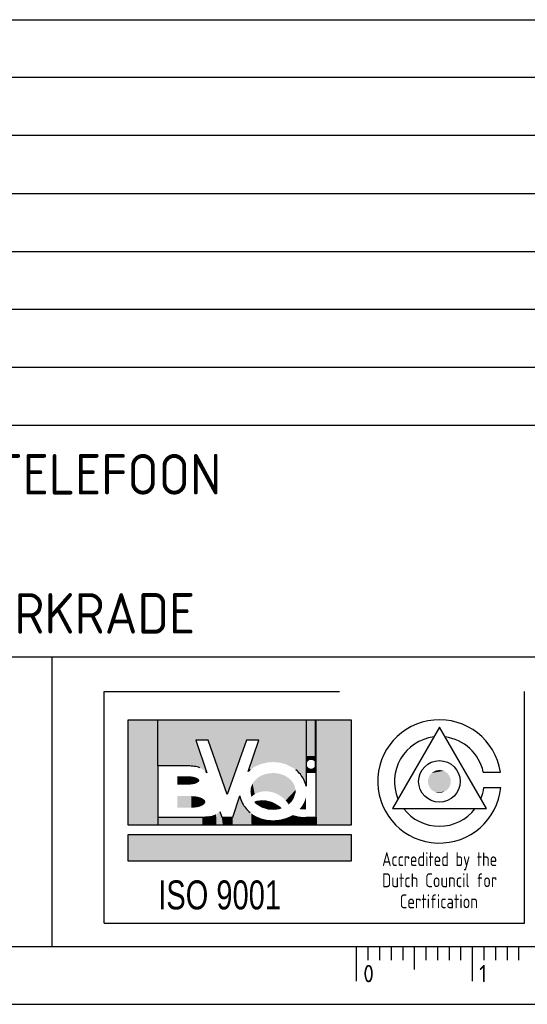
# Model space of a CAD drawing. Extents: x 0 to 1189, y 0 to 841.
# Tile 5 of 8: x 1055 to 1099, y 0 to 85. Entities that reach past the tile are written whole.
import ezdxf
from ezdxf.enums import TextEntityAlignment as Align

# ---------------------------------------------------------------- set-up
doc = ezdxf.new("R2010")
doc.units = 0
doc.header["$LTSCALE"] = 25
doc.header["$MEASUREMENT"] = 0
doc.layers.get('0').update_dxf_attribs({"linetype": 'CONTINUOUS'})
for name, color, linetype in [('E--L$2A-_KADER', 7, 'CONTINUOUS'), ('E--L$4A-_STEMPEL', 3, 'CONTINUOUS'), ('E--L6412_OPROEP24V', 3, 'CONTINUOUS')]:
    doc.layers.add(name, color=color, linetype=linetype)
doc.styles.add('ISO', font='isocp.shx')
doc.styles.get("Standard").update_dxf_attribs({"font": 'isocp2.shx'})
doc.styles.add('UNIV', font='UNIV.SHX')

# ---------------------------------------------------------------- blocks, each defined once
blk = doc.blocks.new('STEMPEL')
at = {"layer": 'E--L$4A-_STEMPEL', "color": 3}
for p, q in [((-185, 85), (-5, 85)), ((-185, 55), (-5, 55)), ((-185, 30), (-5, 30)), ((-131.25, 5), (-131.25, 30)), ((-126.75, 7), (-126.75, 27)), ((-126.75, 27), (-106.449, 27)), ((-90.5, 7), (-90.5, 27)), ((-126.75, 7), (-90.5, 7))]:
    blk.add_line(p, q, dxfattribs=at)
at = {"layer": 'E--L$4A-_STEMPEL', "color": 2}
for p, q in [((-5, 80), (-185, 80)), ((-5, 75), (-185, 75)), ((-185, 70), (-5, 70)), ((-185, 65), (-5, 65)), ((-185, 60), (-5, 60)), ((-185, 50), (-5, 50)), ((-124.679, 15.453), (-124.679, 24.572)), ((-124.679, 24.572), (-105.436, 24.572)), ((-105.436, 24.572), (-105.436, 15.453)), ((-118.834, 22.815), (-117.887, 19.992)), ((-117.789, 22.815), (-118.834, 22.815)), ((-116.126, 18.104), (-117.789, 22.815)), ((-114.463, 22.815), (-116.126, 18.104)), ((-113.418, 22.815), (-114.463, 22.815)), ((-114.334, 20.087), (-113.418, 22.815)), ((-122.112, 20.582), (-122.112, 16.164)), ((-119.5, 20.582), (-122.112, 20.582)), ((-109.329, 20.012), (-109.329, 18.836)), ((-108.474, 20.012), (-109.329, 20.012)), ((-108.474, 16.164), (-108.474, 20.012)), ((-115.651, 16.164), (-115.04, 17.983)), ((-122.112, 16.164), (-118.264, 16.164)), ((-116.761, 16.64), (-116.601, 16.164)), ((-116.601, 16.164), (-116.126, 16.164)), ((-116.126, 16.164), (-115.651, 16.164)), ((-109.329, 16.164), (-108.474, 16.164)), ((-105.436, 15.453), (-124.679, 15.453)), ((-124.679, 12.353), (-124.679, 14.657)), ((-124.679, 14.657), (-105.436, 14.657)), ((-105.436, 14.657), (-105.436, 12.353)), ((-105.436, 12.353), (-124.679, 12.353))]:
    blk.add_line(p, q, dxfattribs=at)
at = {"layer": 'E--L$4A-_STEMPEL', "color": 2, "linetype": 'CONTINUOUS'}
for p, q in [((-122.112, 20.582), (-122.112, 24.572)), ((-109.282, 20.012), (-109.282, 24.572)), ((-108.521, 20.012), (-108.521, 24.572)), ((-108.474, 20.012), (-108.474, 24.572)), ((-122.112, 16.164), (-122.112, 15.453)), ((-108.474, 16.164), (-108.474, 15.453))]:
    blk.add_line(p, q, dxfattribs=at)
at = {"layer": 'E--L$4A-_STEMPEL', "color": 3}
blk.add_lwpolyline([(-97.833, 23.926), (-101.891, 16.898), (-93.776, 16.898)], close=True, dxfattribs=at)
for points in [[(-94.045, 20.051), (-92.575, 20.051)], [(-93.994, 18.721), (-92.538, 18.721)]]:
    blk.add_lwpolyline(points, dxfattribs=at)
at = {"layer": 'E--L$4A-_STEMPEL', "color": 2}
blk.add_lwpolyline([(-113.752, 17.471, -0.04063), (-113.497, 17.545, -0.089224), (-112.797, 17.559, -0.080644), (-112.063, 17.317, -0.070464), (-111.512, 16.924, -0.070464), (-112.182, 16.829, -0.080644), (-112.945, 16.953, -0.089224), (-113.559, 17.288, -0.04063)], format="xyb", close=True, dxfattribs=at)
at = {"layer": 'E--L$4A-_STEMPEL', "color": 3}
blk.add_circle((-97.833, 19.241), 1.793, dxfattribs=at)
for radius, start, end in [(5.321, 8.75541, 354.39319), (3.874, 97.20337, 202.79663), (3.874, 12.06764, 82.79663), (3.874, 337.20337, 352.2882), (3.874, 217.20337, 322.79663)]:
    blk.add_arc((-97.833, 19.241), radius, start, end, dxfattribs=at)
at = {"layer": 'E--L$4A-_STEMPEL', "color": 2}
for centre, radius, start, end in [((-119.5, 17.151), 3.431, 81.1708, 90), ((-119.332, 18.232), 2.338, 69.44395, 81.1708), ((-118.702, 19.324), 1.054, 39.36778, 47.84451), ((-112.532, 18.229), 2.588, 128.83701, 134.13657), ((-111.833, 18.229), 2.588, 27.22568, 51.16299), ((-111.507, 18.397), 2.222, 11.3929, 27.22568), ((-112.857, 18.397), 2.222, 190.73137, 207.22568), ((-112.532, 18.565), 2.588, 207.22568, 231.16299), ((-118.264, 19.595), 3.431, 270, 278.8292)]:
    blk.add_arc(centre, radius, start, end, dxfattribs=at)
at = {"layer": 'E--L$4A-_STEMPEL', "color": 2, "linetype": 'CONTINUOUS'}
for points in [[(-124.679, 15.453), (-124.679, 24.572), (-122.112, 15.453), (-122.112, 24.572)], [(-122.112, 20.582), (-122.112, 24.572), (-119.5, 20.582), (-119.53, 24.572)], [(-118.834, 22.815), (-119.53, 24.566), (-117.789, 22.815), (-117.797, 24.572)], [(-119.127, 20.562), (-119.53, 24.572), (-118.565, 20.44), (-119.53, 24.566)], [(-119.5, 20.582), (-119.53, 24.572), (-119.127, 20.562), (-119.53, 24.572)], [(-118.271, 20.307), (-119.53, 24.566), (-117.887, 19.992), (-118.834, 22.815)], [(-118.565, 20.44), (-119.53, 24.566), (-118.271, 20.307), (-119.53, 24.566)], [(-117.789, 22.815), (-117.797, 24.572), (-116.126, 18.104), (-116.199, 24.572)], [(-116.126, 18.104), (-116.199, 24.572), (-114.463, 22.815), (-114.467, 24.572)], [(-114.463, 22.815), (-114.467, 24.572), (-113.418, 22.815), (-112.779, 24.572)], [(-114.334, 20.087), (-113.418, 22.815), (-113.886, 20.437), (-112.779, 24.572)], [(-113.886, 20.437), (-112.779, 24.572), (-113.312, 20.719), (-112.62, 24.572)], [(-113.312, 20.719), (-112.62, 24.572), (-112.68, 20.877), (-112.253, 24.572)], [(-112.68, 20.877), (-112.253, 24.572), (-112.182, 20.914), (-112.128, 24.572)], [(-112.182, 20.914), (-112.128, 24.572), (-111.608, 20.865), (-111.6, 24.572)], [(-111.608, 20.865), (-111.6, 24.572), (-111.072, 20.726), (-110.912, 24.572)], [(-111.072, 20.726), (-110.912, 24.572), (-110.428, 20.405), (-110.322, 24.572)], [(-110.428, 20.405), (-110.322, 24.572), (-110.039, 20.095), (-109.776, 24.572)], [(-110.039, 20.095), (-109.776, 24.572), (-109.623, 19.577), (-109.714, 24.572)], [(-109.623, 19.577), (-109.714, 24.572), (-109.329, 18.836), (-109.329, 24.572)], [(-109.329, 20.012), (-109.329, 24.572), (-109.282, 20.012), (-109.282, 24.572)], [(-109.282, 21.442), (-109.282, 24.572), (-108.521, 21.437), (-108.521, 24.572)], [(-108.521, 20.012), (-108.521, 24.572), (-108.474, 20.012), (-108.474, 24.572)], [(-108.474, 15.453), (-108.474, 24.572), (-105.436, 15.453), (-105.436, 24.572)], [(-109.282, 21.437), (-109.282, 20.725), (-109.26, 21.437), (-109.264, 20.841)], [(-109.26, 21.437), (-109.264, 20.841), (-109.234, 21.437), (-109.231, 20.914)], [(-109.234, 21.437), (-109.231, 20.914), (-109.194, 21.437), (-109.196, 20.966)], [(-109.194, 21.437), (-109.196, 20.966), (-109.155, 21.437), (-109.154, 21.009)], [(-109.155, 21.437), (-109.154, 21.009), (-109.111, 21.437), (-109.111, 21.042)], [(-109.111, 21.437), (-109.111, 21.042), (-109.068, 21.437), (-109.066, 21.068)], [(-109.068, 21.437), (-109.066, 21.068), (-109.029, 21.437), (-109.019, 21.087)], [(-109.029, 21.437), (-109.019, 21.087), (-108.983, 21.437), (-108.991, 21.095)], [(-108.983, 21.437), (-108.991, 21.095), (-108.94, 21.437), (-108.938, 21.103)], [(-108.94, 21.437), (-108.938, 21.103), (-108.899, 21.437), (-108.899, 21.105)], [(-108.899, 21.437), (-108.899, 21.105), (-108.837, 21.437), (-108.863, 21.103)], [(-108.837, 21.437), (-108.863, 21.103), (-108.81, 21.437), (-108.806, 21.093)], [(-108.81, 21.437), (-108.806, 21.093), (-108.761, 21.437), (-108.765, 21.08)], [(-108.761, 21.437), (-108.765, 21.08), (-108.728, 21.437), (-108.715, 21.056)], [(-108.728, 21.437), (-108.715, 21.056), (-108.686, 21.437), (-108.683, 21.036)], [(-108.686, 21.437), (-108.683, 21.036), (-108.649, 21.437), (-108.64, 21.001)], [(-108.649, 21.437), (-108.64, 21.001), (-108.613, 21.437), (-108.599, 20.956)], [(-108.613, 21.437), (-108.599, 20.956), (-108.579, 21.437), (-108.572, 20.916)], [(-108.579, 21.437), (-108.572, 20.916), (-108.556, 21.437), (-108.556, 20.884)], [(-108.556, 21.437), (-108.556, 20.884), (-108.536, 21.437), (-108.538, 20.836)], [(-108.536, 21.437), (-108.538, 20.836), (-108.521, 21.437), (-108.521, 20.725)], [(-109.282, 20.012), (-109.282, 20.725), (-109.26, 20.012), (-109.264, 20.608)], [(-109.26, 20.012), (-109.264, 20.608), (-109.234, 20.012), (-109.231, 20.535)], [(-109.234, 20.012), (-109.231, 20.535), (-109.194, 20.012), (-109.196, 20.484)], [(-109.194, 20.012), (-109.196, 20.484), (-109.155, 20.012), (-109.154, 20.441)], [(-109.155, 20.012), (-109.154, 20.441), (-109.111, 20.012), (-109.111, 20.407)], [(-109.111, 20.012), (-109.111, 20.407), (-109.068, 20.012), (-109.066, 20.382)], [(-108.728, 20.012), (-108.715, 20.394), (-108.686, 20.012), (-108.683, 20.414)], [(-108.686, 20.012), (-108.683, 20.414), (-108.649, 20.012), (-108.64, 20.449)], [(-108.649, 20.012), (-108.64, 20.449), (-108.613, 20.012), (-108.599, 20.494)], [(-108.613, 20.012), (-108.599, 20.494), (-108.579, 20.012), (-108.572, 20.534)], [(-108.579, 20.012), (-108.572, 20.534), (-108.556, 20.012), (-108.556, 20.566)], [(-108.556, 20.012), (-108.556, 20.566), (-108.536, 20.012), (-108.538, 20.614)], [(-108.536, 20.012), (-108.538, 20.614), (-108.521, 20.012), (-108.521, 20.725)], [(-120.45, 18.967), (-120.45, 19.68), (-119.5, 18.967), (-119.5, 19.68)], [(-119.5, 18.967), (-119.5, 19.68), (-119.307, 18.975), (-119.298, 19.672)], [(-119.307, 18.975), (-119.298, 19.672), (-119.164, 18.99), (-119.182, 19.66)], [(-119.164, 18.99), (-119.182, 19.66), (-119.03, 19.013), (-119.008, 19.63)], [(-119.03, 19.013), (-119.008, 19.63), (-118.89, 19.05), (-118.901, 19.601)], [(-118.89, 19.05), (-118.901, 19.601), (-118.758, 19.102), (-118.771, 19.552)], [(-118.758, 19.102), (-118.771, 19.552), (-118.665, 19.158), (-118.673, 19.495)], [(-113.557, 19.507), (-113.49, 18.27), (-113.357, 19.649), (-113.311, 18.329)], [(-113.357, 19.649), (-113.311, 18.329), (-113.175, 19.748), (-113.179, 18.359)], [(-113.175, 19.748), (-113.179, 18.359), (-112.948, 19.84), (-112.948, 18.387)], [(-112.948, 19.84), (-112.948, 18.387), (-112.639, 19.921), (-112.722, 18.389)], [(-112.639, 19.921), (-112.722, 18.389), (-112.492, 19.945), (-112.485, 18.363)], [(-112.492, 19.945), (-112.485, 18.363), (-112.108, 19.964), (-112.192, 18.294)], [(-112.108, 19.964), (-112.192, 18.294), (-111.86, 19.943), (-112.01, 18.23)], [(-111.86, 19.943), (-112.01, 18.23), (-111.574, 19.887), (-111.919, 18.193)], [(-111.574, 19.887), (-111.919, 18.193), (-111.319, 19.805), (-111.823, 18.148)], [(-111.319, 19.805), (-111.823, 18.148), (-111.028, 19.661), (-111.688, 18.076)], [(-111.028, 19.661), (-111.688, 18.076), (-110.833, 19.528), (-111.52, 17.97)], [(-109.068, 20.012), (-109.066, 20.382), (-109.029, 20.012), (-109.019, 20.363)], [(-109.029, 20.012), (-109.019, 20.363), (-108.983, 20.012), (-108.991, 20.355)], [(-108.983, 20.012), (-108.991, 20.355), (-108.94, 20.012), (-108.938, 20.346)], [(-108.94, 20.012), (-108.938, 20.346), (-108.899, 20.012), (-108.899, 20.345)], [(-108.899, 20.012), (-108.899, 20.345), (-108.837, 20.012), (-108.863, 20.346)], [(-108.837, 20.012), (-108.863, 20.346), (-108.81, 20.012), (-108.806, 20.357)], [(-108.81, 20.012), (-108.806, 20.357), (-108.761, 20.012), (-108.765, 20.37)], [(-108.761, 20.012), (-108.765, 20.37), (-108.728, 20.012), (-108.715, 20.394)], [(-118.665, 19.158), (-118.673, 19.495), (-118.577, 19.236), (-118.573, 19.406)], [(-118.577, 19.236), (-118.573, 19.406), (-118.551, 19.3), (-118.552, 19.349)], [(-114.1, 18.671), (-114.035, 17.917), (-114.06, 18.813), (-113.917, 18.022)], [(-114.06, 18.813), (-113.917, 18.022), (-113.946, 19.057), (-113.759, 18.134)], [(-113.946, 19.057), (-113.759, 18.134), (-113.775, 19.297), (-113.613, 18.216)], [(-113.775, 19.297), (-113.613, 18.216), (-113.557, 19.507), (-113.49, 18.27)], [(-110.833, 19.528), (-111.52, 17.97), (-110.63, 19.343), (-111.395, 17.877)], [(-110.63, 19.343), (-111.395, 17.877), (-110.483, 19.158), (-111.212, 17.717)], [(-110.483, 19.158), (-111.212, 17.717), (-110.329, 18.879), (-111.155, 17.66)], [(-110.329, 18.879), (-111.155, 17.66), (-110.239, 18.505), (-111.096, 17.596)], [(-120.45, 16.973), (-120.45, 17.97), (-119.238, 16.973), (-119.238, 17.97)], [(-119.238, 16.973), (-119.238, 17.97), (-119.007, 16.982), (-119.016, 17.962)], [(-119.007, 16.982), (-119.016, 17.962), (-118.807, 17.004), (-118.85, 17.944)], [(-118.807, 17.004), (-118.85, 17.944), (-118.672, 17.028), (-118.683, 17.917)], [(-118.672, 17.028), (-118.683, 17.917), (-118.496, 17.076), (-118.478, 17.86)], [(-118.496, 17.076), (-118.478, 17.86), (-118.296, 17.159), (-118.31, 17.791)], [(-115.659, 15.453), (-115.651, 16.164), (-115.029, 15.453), (-115.04, 17.983)], [(-115.029, 15.453), (-115.04, 17.983), (-114.399, 15.453), (-114.579, 16.981)], [(-114.13, 18.397), (-114.094, 18.096), (-114.1, 18.671), (-114.035, 17.917)], [(-110.239, 18.505), (-111.096, 17.596), (-110.243, 18.251), (-111.023, 17.512)], [(-110.243, 18.251), (-111.023, 17.512), (-110.396, 17.776), (-110.931, 17.392)], [(-109.329, 17.822), (-109.359, 17.828), (-109.329, 17.958)], [(-118.296, 17.159), (-118.31, 17.791), (-118.14, 17.267), (-118.151, 17.685)], [(-118.14, 17.267), (-118.151, 17.685), (-118.056, 17.359), (-118.066, 17.6)], [(-118.056, 17.359), (-118.066, 17.6), (-118.03, 17.431), (-118.028, 17.499)], [(-113.752, 17.471), (-113.56, 17.53), (-113.695, 17.411), (-113.257, 17.578)], [(-113.695, 17.411), (-113.257, 17.578), (-113.589, 17.313), (-113.058, 17.583)], [(-113.589, 17.313), (-113.058, 17.583), (-113.427, 17.191), (-112.853, 17.567)], [(-113.427, 17.191), (-112.853, 17.567), (-113.242, 17.08), (-112.609, 17.521)], [(-113.242, 17.08), (-112.609, 17.521), (-113.038, 16.986), (-112.41, 17.464)], [(-113.038, 16.986), (-112.41, 17.464), (-112.854, 16.924), (-112.217, 17.39)], [(-112.854, 16.924), (-112.217, 17.39), (-112.612, 16.868), (-112.047, 17.309)], [(-112.612, 16.868), (-112.047, 17.309), (-112.358, 16.835), (-111.878, 17.211)], [(-112.358, 16.835), (-111.878, 17.211), (-112.158, 16.829), (-111.738, 17.114)], [(-112.158, 16.829), (-111.738, 17.114), (-111.937, 16.842), (-111.651, 17.046)], [(-111.937, 16.842), (-111.651, 17.046), (-111.808, 16.858), (-111.586, 16.991)], [(-110.396, 17.776), (-110.931, 17.392), (-110.56, 17.532), (-110.89, 17.333)], [(-110.56, 17.532), (-110.89, 17.333), (-110.715, 17.366), (-110.864, 17.294)], [(-110.715, 17.366), (-110.864, 17.294), (-110.842, 17.259)], [(-109.891, 16.854), (-109.749, 17.03), (-109.762, 16.834), (-109.705, 17.091)], [(-109.762, 16.834), (-109.705, 17.091), (-109.645, 16.823), (-109.673, 17.138)], [(-109.645, 16.823), (-109.673, 17.138), (-109.478, 16.817), (-109.653, 17.169)], [(-109.478, 16.817), (-109.653, 17.169), (-109.366, 16.819), (-109.611, 17.237)], [(-109.366, 16.819), (-109.611, 17.237), (-109.329, 16.821), (-109.599, 17.257)], [(-109.329, 16.821), (-109.599, 17.257), (-109.329, 17.385), (-109.522, 17.399)], [(-109.329, 17.385), (-109.522, 17.399), (-109.329, 17.621), (-109.416, 17.645)], [(-109.329, 17.621), (-109.416, 17.645), (-109.329, 17.822), (-109.359, 17.828)], [(-122.112, 15.453), (-122.112, 16.164), (-118.269, 15.453), (-118.269, 16.164)], [(-118.269, 15.453), (-118.269, 16.164), (-117.482, 15.453), (-117.486, 16.259)], [(-117.482, 15.453), (-117.486, 16.259), (-117.077, 15.453), (-117.092, 16.409)], [(-117.077, 15.453), (-117.092, 16.409), (-116.784, 15.453), (-116.761, 16.64)], [(-116.784, 15.453), (-116.761, 16.64), (-116.514, 15.453), (-116.601, 16.164)], [(-116.514, 15.453), (-116.601, 16.164), (-115.659, 15.453), (-115.651, 16.164)], [(-114.399, 15.453), (-114.579, 16.981), (-114.039, 15.453), (-114.051, 16.469)], [(-114.039, 15.453), (-114.051, 16.469), (-113.589, 15.453), (-113.654, 16.224)], [(-113.589, 15.453), (-113.654, 16.224), (-113.139, 15.453), (-113.147, 16.021)], [(-111.808, 16.858), (-111.586, 16.991), (-111.646, 16.889), (-111.557, 16.965)], [(-111.646, 16.889), (-111.557, 16.965), (-111.512, 16.924)], [(-111.159, 15.453), (-111.098, 16.059), (-110.686, 15.453), (-110.808, 16.176)], [(-110.686, 15.453), (-110.808, 16.176), (-110.236, 15.453), (-110.477, 16.331)], [(-110.236, 15.453), (-110.477, 16.331), (-110.034, 15.453), (-109.987, 16.207)], [(-110.034, 15.453), (-109.987, 16.207), (-109.696, 15.453), (-109.585, 16.164)], [(-109.696, 15.453), (-109.585, 16.164), (-109.314, 15.453), (-109.224, 16.164)], [(-109.314, 15.453), (-109.224, 16.164), (-108.474, 15.453), (-108.474, 16.164)], [(-113.139, 15.453), (-113.147, 16.021), (-112.734, 15.453), (-112.687, 15.918)], [(-112.734, 15.453), (-112.687, 15.918), (-112.059, 15.453), (-112.172, 15.88)], [(-112.059, 15.453), (-112.172, 15.88), (-111.541, 15.453), (-111.583, 15.933)], [(-111.541, 15.453), (-111.583, 15.933), (-111.159, 15.453), (-111.098, 16.059)], [(-124.679, 12.353), (-124.679, 14.657), (-105.436, 12.353), (-105.436, 14.657)]]:
    blk.add_solid(points, dxfattribs=at)
at = {"layer": 'E--L$4A-_STEMPEL', "color": 3, "linetype": 'CONTINUOUS'}
for points in [[(-96.91, 19.577), (-98.806, 19.384), (-96.866, 19.415), (-98.816, 19.222)], [(-96.975, 19.72), (-98.77, 19.539), (-96.91, 19.577), (-98.806, 19.384)], [(-97.05, 19.834), (-98.717, 19.672), (-96.975, 19.72), (-98.77, 19.539)], [(-97.135, 19.933), (-98.688, 19.726), (-97.05, 19.834), (-98.717, 19.672)], [(-97.242, 20.026), (-98.607, 19.848), (-97.135, 19.933), (-98.688, 19.726)], [(-97.33, 20.085), (-98.549, 19.915), (-97.242, 20.026), (-98.607, 19.848)], [(-97.467, 20.153), (-98.494, 19.969), (-97.33, 20.085), (-98.549, 19.915)], [(-97.625, 20.201), (-98.279, 20.117), (-97.467, 20.153), (-98.494, 19.969)], [(-97.833, 20.224), (-98.056, 20.198), (-97.625, 20.201), (-98.279, 20.117)], [(-96.866, 19.415), (-98.816, 19.222), (-96.852, 19.286), (-98.807, 19.102)], [(-96.852, 19.286), (-98.807, 19.102), (-96.863, 19.082), (-98.785, 18.994)], [(-96.863, 19.082), (-98.785, 18.994), (-96.903, 18.923), (-98.745, 18.872)], [(-96.903, 18.923), (-98.745, 18.872), (-96.975, 18.762), (-98.687, 18.753)], [(-96.975, 18.762), (-98.687, 18.753), (-97.095, 18.592), (-98.579, 18.6)], [(-97.095, 18.592), (-98.579, 18.6), (-97.231, 18.464), (-98.438, 18.466)], [(-97.231, 18.464), (-98.438, 18.466), (-97.421, 18.349), (-98.185, 18.323)], [(-97.421, 18.349), (-98.185, 18.323), (-97.556, 18.298), (-97.978, 18.269)], [(-97.556, 18.298), (-97.978, 18.269), (-97.711, 18.266), (-97.833, 18.258)]]:
    blk.add_solid(points, dxfattribs=at)
at = {"layer": 'E--L$4A-_STEMPEL', "color": 1, "style": 'ISO'}
for s, width, p, p2 in [('Accredited by the', 0.791888, (-102.775, 11.93), (-92.845, 11.93)), ('Dutch Council for', 0.823406, (-102.775, 10.109), (-92.845, 10.109)), ('Certification', 0.771573, (-101.254, 8.289), (-94.508, 8.289))]:
    blk.add_text(s, height=1.2, dxfattribs=dict(at, width=width)).set_placement(p, p2, align=Align.FIT)
at = {"layer": 'E--L$4A-_STEMPEL', "color": 3, "style": 'UNIV', "width": 0.75}
blk.add_text('ISO 9001', height=2.5, dxfattribs=at).set_placement((-122.086, 8.195))
at = {"layer": 'E--L$4A-_STEMPEL', "color": 2, "style": 'ISO'}
for tag, p in [('REVISIELETTER', (-183.5, 76.5)), ('OMSCHRIJVING', (-177.5, 76.5)), ('DATUM-GETEKEND', (-64, 76.5)), ('GETEKEND-DOOR', (-49, 76.5)), ('GEZIEN-DOOR', (-38, 76.5)), ('ACC-DOOR', (-26.5, 76.5)), ('ACC-DOOR', (-15.5, 76.5)), ('REVISIELETTER', (-183.5, 71.5)), ('OMSCHRIJVING', (-177.5, 71.5)), ('DATUM-GETEKEND', (-64, 71.5)), ('GETEKEND-DOOR', (-49, 71.5)), ('GEZIEN-DOOR', (-38, 71.5)), ('ACC-DOOR', (-26.5, 71.5)), ('ACC-DOOR', (-15.5, 71.5)), ('REVISIELETTER', (-183.5, 66.5)), ('OMSCHRIJVING', (-177.5, 66.5)), ('DATUM-GETEKEND', (-64, 66.5)), ('GETEKEND-DOOR', (-49, 66.5)), ('GEZIEN-DOOR', (-38, 66.5)), ('ACC-DOOR', (-27, 66.5)), ('ACC-DOOR', (-15.5, 66.5)), ('REVISIELETTER', (-183.5, 61.5)), ('OMSCHRIJVING', (-177.5, 61.5)), ('DATUM-GETEKEND', (-64, 61.5)), ('GETEKEND-DOOR', (-49, 61.5)), ('GEZIEN-DOOR', (-38, 61.5)), ('ACC-DOOR', (-27, 61.5)), ('ACC-DOOR', (-15.5, 61.5)), ('OMSCHRIJVING-O', (-177.5, 56.5)), ('DATUM-GETEKEND', (-64, 56.5)), ('GEZIEN-DOOR', (-38, 56.5)), ('ACC-DOOR', (-26.5, 56.5)), ('ACC-DOOR', (-15.5, 56.5)), ('OMSCHRIJVING', (-162, 51.5)), ('ACAD-RELEASE', (-37, 51.5)), ('ACAD-REF', (-37, 46.5)), ('ACAD-DIR', (-37, 41.5)), ('X-REF', (-37, 36.5)), ('XREF-DIR', (-37, 31.5)), ('SCHAAL', (-49.5, 21.5)), ('FORMAAT', (-21, 21.5)), ('WERKNUMMER', (-49.5, 16.5)), ('AANTAL-BLADEN', (-21, 16.5))]:
    blk.add_attdef(tag, p, '', height=1.8, dxfattribs=at)
at = {"layer": 'E--L$4A-_STEMPEL', "style": 'ISO'}
for tag, p in [('OPMERKING-1', (-184, 44)), ('OPMERKING-2', (-184, 38)), ('OPMERKING-3', (-184, 32))]:
    blk.add_attdef(tag, p, '', height=3.5, dxfattribs=at)
for tag, p in [('PROJEKT-NUMMER', (-38.5, 6.5)), ('BLAD-NUMMER', (-7.5, 6.5))]:
    blk.add_attdef(tag, text='', height=3.5, dxfattribs=at).set_placement(p, align=Align.RIGHT)
blk = doc.blocks.new('A0')
at = {"layer": 'E--L$2A-_KADER', "color": 4}
blk.add_line((25, 5), (1184, 5), dxfattribs=at)
at = {"layer": 'E--L$2A-_KADER', "color": 2}
blk.add_line((0, 0), (1189, 0), dxfattribs=at)
for points in [[(1084, 5), (1084, 2)], [(1085, 5), (1085, 3.8)], [(1086, 5), (1086, 3.8)], [(1087, 5), (1087, 3.8)], [(1088, 5), (1088, 3.8)], [(1089, 5), (1089, 3)], [(1090, 5), (1090, 3.8)], [(1091, 5), (1091, 3.8)], [(1092, 5), (1092, 3.8)], [(1093, 5), (1093, 3.8)], [(1094, 5), (1094, 2)], [(1095, 5), (1095, 3.8)], [(1096, 5), (1096, 3.8)], [(1097, 5), (1097, 3.8)], [(1098, 5), (1098, 3.8)]]:
    blk.add_lwpolyline(points, dxfattribs=at)
for s, p in [('0', (1084.6, 1.9)), ('1', (1094.6, 1.9))]:
    blk.add_text(s, height=1.5, dxfattribs=at).set_placement(p)

msp = doc.modelspace()

# ---------------------------------------------------------------- block references
ref = msp.add_blockref('STEMPEL', (1189, 0))
ref.add_attrib('OPMERKING-1', 'PRINCIPESCHEMA DATA/TELEFOON', (1005, 44), dxfattribs={"layer": 'E--L$4A-_STEMPEL', "height": 3.5, "style": 'ISO'})
ref.add_attrib('OPMERKING-3', 'STADION RODA JC TE KERKRADE', (1005, 32), dxfattribs={"layer": 'E--L$4A-_STEMPEL', "height": 3.5, "style": 'ISO'})
at = {"layer": 'E--L6412_OPROEP24V'}
msp.add_blockref('A0', (0, 0), dxfattribs=at)

doc.saveas('drawing.dxf')
